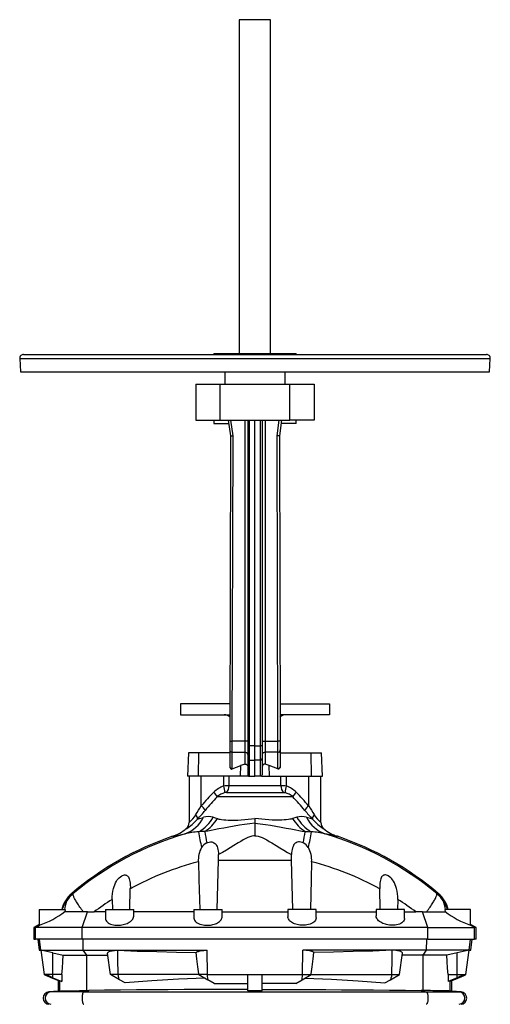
# Model space of a CAD drawing. Extents: x -27 to 1839, y -172 to 2521.
# Tile 5 of 5: x 1239 to 1839, y 1265 to 2521. Entities that reach past the tile are written whole.
import ezdxf

# ---------------------------------------------------------------- set-up
doc = ezdxf.new("R2010")
doc.units = 0
doc.layers.get('0').update_dxf_attribs({"linetype": 'CONTINUOUS'})

msp = doc.modelspace()

# ---------------------------------------------------------------- linework, layer by layer
at = {"color": 7, "linetype": 'CONTINUOUS'}
for p, q in [((1519.1, 2520.7), (1519.1, 2094.7)), ((1559.1, 2520.7), (1519.1, 2520.7)), ((1559.1, 2094.7), (1559.1, 2520.7)), ((1239.1, 2088.4), (1240, 2071.7)), ((1239.1, 2088.4), (1670.5, 2088.4)), ((1244.1, 2093.7), (1668.4, 2093.7)), ((1486.6, 2094.7), (1486.6, 2093.7)), ((1486.6, 2094.7), (1591.6, 2094.7)), ((1591.6, 2093.7), (1591.6, 2094.7)), ((1668.4, 2093.7), (1834.1, 2093.7)), ((1670.5, 2088.4), (1839.1, 2088.4)), ((1838.3, 2071.7), (1839.1, 2088.4)), ((1240, 2071.7), (1670.2, 2071.7)), ((1500.6, 2071.7), (1500.6, 2055.7)), ((1577.6, 2055.7), (1577.6, 2071.7)), ((1670.2, 2071.7), (1838.3, 2071.7)), ((1463.6, 2055.7), (1463.6, 2009.7)), ((1463.6, 2055.7), (1494.9, 2055.7)), ((1494.9, 2009.7), (1494.9, 2055.7)), ((1494.9, 2055.7), (1583.4, 2055.7)), ((1583.4, 2009.7), (1583.4, 2055.7)), ((1583.4, 2055.7), (1614.6, 2055.7)), ((1614.6, 2055.7), (1614.6, 2009.7)), ((1463.6, 2009.7), (1494.9, 2009.7)), ((1486.6, 2009.7), (1486.6, 2005.7)), ((1494.9, 2009.7), (1583.4, 2009.7)), ((1505.1, 2009.7), (1508.1, 1989.7)), ((1511.1, 1989.9), (1508.2, 2009.7)), ((1526.1, 2009.7), (1526.1, 1600.4)), ((1530.1, 2009.7), (1530.1, 1594.3)), ((1532.1, 1594.4), (1532.1, 2009.7)), ((1539.1, 1594.3), (1539.1, 2009.7)), ((1546.2, 1594.4), (1546.2, 2009.7)), ((1548.1, 2009.7), (1548.1, 1594.3)), ((1552.1, 2009.7), (1552.1, 1600.4)), ((1567.2, 1989.9), (1570.1, 2009.7)), ((1573.1, 2009.7), (1570.2, 1989.7)), ((1614.6, 2009.7), (1583.4, 2009.7)), ((1591.6, 2005.7), (1591.6, 2009.7)), ((1486.6, 2005.7), (1505.7, 2005.7)), ((1591.6, 2005.7), (1572.5, 2005.7)), ((1508.1, 1989.7), (1507.2, 1600.4)), ((1510.2, 1600.4), (1511.1, 1989.9)), ((1568.1, 1600.4), (1567.2, 1989.9)), ((1570.2, 1989.7), (1571.1, 1600.4)), ((1444.2, 1648.1), (1444.2, 1634.1)), ((1507.3, 1648.1), (1444.2, 1648.1)), ((1571, 1648.1), (1634.1, 1648.1)), ((1634.1, 1648.1), (1634.1, 1634.1)), ((1444.2, 1634.1), (1507.3, 1634.1)), ((1634.1, 1634.1), (1571, 1634.1)), ((1526.1, 1600.4), (1510.2, 1600.4)), ((1526.1, 1600.4), (1526.1, 1586.2)), ((1530.1, 1600.4), (1526.1, 1600.4)), ((1548.1, 1600.4), (1552.1, 1600.4)), ((1552.1, 1600.4), (1552.1, 1586.2)), ((1552.1, 1600.4), (1568.1, 1600.4)), ((1454.4, 1585.7), (1453.1, 1555.7)), ((1467.7, 1585.7), (1454.4, 1585.7)), ((1467.2, 1555.7), (1467.7, 1585.7)), ((1507.2, 1585.7), (1467.7, 1585.7)), ((1507.1, 1589.2), (1507.1, 1585.7)), ((1507.1, 1589.2), (1507.2, 1589.2)), ((1507.2, 1588.3), (1507.1, 1567.8)), ((1510.1, 1565.6), (1510.2, 1586.2)), ((1510.2, 1586.2), (1526.1, 1586.2)), ((1526.1, 1586.2), (1526.1, 1571.1)), ((1530.1, 1594.3), (1530.1, 1578)), ((1539.1, 1594.3), (1532.1, 1594.4)), ((1539.1, 1594.3), (1546.2, 1594.4)), ((1539.1, 1576.1), (1539.1, 1594.3)), ((1548.1, 1594.3), (1548.1, 1578)), ((1568.1, 1586.2), (1552.1, 1586.2)), ((1552.1, 1586.2), (1552.1, 1571.1)), ((1568.1, 1565.6), (1568.1, 1586.2)), ((1571.1, 1585.7), (1571.1, 1589.2)), ((1571.1, 1589.2), (1571.1, 1589.2)), ((1571.1, 1588.3), (1571.1, 1567.8)), ((1571.1, 1585.7), (1610.6, 1585.7)), ((1610.6, 1585.7), (1623.8, 1585.7)), ((1611.1, 1555.7), (1610.6, 1585.7)), ((1625.1, 1555.7), (1623.8, 1585.7)), ((1530.1, 1578), (1530.1, 1557.4)), ((1532.1, 1576.2), (1539.1, 1576.1)), ((1532.1, 1555.7), (1532.1, 1576.2)), ((1546.2, 1576.2), (1539.1, 1576.1)), ((1539.1, 1555.7), (1539.1, 1576.1)), ((1546.2, 1555.7), (1546.2, 1576.2)), ((1548.1, 1578), (1548.1, 1557.4)), ((1510.2, 1565), (1520.9, 1569.3)), ((1520.7, 1555.7), (1520.9, 1569.3)), ((1568.1, 1565), (1557.4, 1569.3)), ((1557.6, 1555.7), (1557.4, 1569.3)), ((1467.2, 1555.7), (1453.1, 1555.7)), ((1455.1, 1555.7), (1455.1, 1496.5)), ((1520.7, 1555.7), (1467.2, 1555.7)), ((1470.7, 1517.9), (1470.7, 1555.7)), ((1499.2, 1543.1), (1499.2, 1555.7)), ((1506.1, 1543.6), (1506.1, 1555.7)), ((1530.9, 1555.7), (1520.7, 1555.7)), ((1530.9, 1555.7), (1532.1, 1555.7)), ((1532.1, 1555.7), (1539.1, 1555.7)), ((1546.2, 1555.7), (1539.1, 1555.7)), ((1547.4, 1555.7), (1546.2, 1555.7)), ((1547.4, 1555.7), (1557.6, 1555.7)), ((1557.6, 1555.7), (1611.1, 1555.7)), ((1572.2, 1543.6), (1572.2, 1555.7)), ((1579.1, 1543.1), (1579.1, 1555.7)), ((1607.6, 1517.9), (1607.6, 1555.7)), ((1611.1, 1555.7), (1625.1, 1555.7)), ((1623.1, 1496.5), (1623.1, 1555.7)), ((1502.6, 1535), (1575.7, 1535)), ((1572.2, 1543.6), (1506.1, 1543.6)), ((1491, 1529.6), (1587.3, 1529.6)), ((1539.1, 1501.8), (1539.1, 1495.6)), ((1539.1, 1495.6), (1539.1, 1479.8)), ((1490.9, 1385.7), (1492.7, 1448.7)), ((1492.7, 1448.7), (1585.6, 1448.7)), ((1587.4, 1385.7), (1585.6, 1448.7)), ((1379.4, 1385.7), (1380.1, 1412.3)), ((1698.9, 1385.7), (1698.1, 1412.3)), ((1307.3, 1406), (1305.4, 1406)), ((1357, 1398.6), (1357.4, 1385.7)), ((1721.2, 1398.6), (1720.9, 1385.7)), ((1770.9, 1406), (1772.8, 1406)), ((1264.1, 1385.7), (1264.1, 1365.7)), ((1264.1, 1385.7), (1297.1, 1385.7)), ((1297.1, 1385.7), (1296.6, 1382.9)), ((1318.9, 1362.7), (1325.5, 1382.7)), ((1348.6, 1382.5), (1334, 1382.5)), ((1348.6, 1385.7), (1348.6, 1374.3)), ((1348.6, 1385.7), (1384.6, 1385.7)), ((1384.6, 1377.4), (1384.6, 1385.7)), ((1461.1, 1382.5), (1384.6, 1382.5)), ((1461.1, 1385.7), (1461.1, 1375.3)), ((1461.1, 1385.7), (1497.1, 1385.7)), ((1497.1, 1376.4), (1497.1, 1385.7)), ((1497.1, 1382.5), (1581.1, 1382.5)), ((1581.1, 1385.7), (1581.1, 1376.4)), ((1617.1, 1385.7), (1581.1, 1385.7)), ((1617.1, 1375.3), (1617.1, 1385.7)), ((1617.1, 1382.5), (1693.6, 1382.5)), ((1693.6, 1385.7), (1693.6, 1377.4)), ((1729.6, 1385.7), (1693.6, 1385.7)), ((1729.6, 1374.3), (1729.6, 1385.7)), ((1729.6, 1382.5), (1744.3, 1382.5)), ((1759.3, 1362.7), (1752.8, 1382.7)), ((1781.2, 1385.7), (1781.7, 1382.9)), ((1814.1, 1385.7), (1781.2, 1385.7)), ((1814.1, 1365.7), (1814.1, 1385.7)), ((1264.1, 1366.7), (1257.1, 1362.7)), ((1257.1, 1362.7), (1257.1, 1347.7)), ((1257.1, 1362.7), (1259.3, 1362.7)), ((1259.3, 1362.7), (1264.4, 1365.7)), ((1318.9, 1362.7), (1259.3, 1362.7)), ((1259.3, 1347.7), (1259.3, 1362.7)), ((1759.3, 1362.7), (1318.9, 1362.7)), ((1318.9, 1347.7), (1318.9, 1362.7)), ((1759.3, 1362.7), (1819, 1362.7)), ((1759.3, 1347.7), (1759.3, 1362.7)), ((1819, 1362.7), (1813.9, 1365.7)), ((1821.1, 1362.7), (1814.1, 1366.7)), ((1821.1, 1362.7), (1819, 1362.7)), ((1819, 1347.7), (1819, 1362.7)), ((1821.1, 1347.7), (1821.1, 1362.7)), ((1257.1, 1347.7), (1259.3, 1347.7)), ((1318.9, 1347.7), (1259.3, 1347.7)), ((1262.1, 1347.7), (1264.1, 1333.7)), ((1266.2, 1333.7), (1264.3, 1347.7)), ((1759.3, 1347.7), (1318.9, 1347.7)), ((1320.2, 1333.7), (1319.9, 1347.7)), ((1758, 1333.7), (1758.4, 1347.7)), ((1759.3, 1347.7), (1819, 1347.7)), ((1812.1, 1333.7), (1814, 1347.7)), ((1814.2, 1333.7), (1816.1, 1347.7)), ((1821.1, 1347.7), (1819, 1347.7)), ((1264.1, 1333.7), (1266.1, 1333.2)), ((1264.1, 1333.7), (1266.2, 1333.7)), ((1266, 1333.7), (1270.4, 1302.7)), ((1266.2, 1333.7), (1320.2, 1333.7)), ((1266.3, 1333.7), (1266.2, 1333.7)), ((1320.2, 1333.7), (1478.3, 1333.7)), ((1324.8, 1327.3), (1320.2, 1333.7)), ((1478.5, 1302.7), (1478.3, 1333.7)), ((1599.7, 1302.7), (1600, 1333.7)), ((1758, 1333.7), (1600, 1333.7)), ((1753.5, 1327.3), (1758, 1333.7)), ((1812.1, 1333.7), (1758, 1333.7)), ((1807.9, 1302.7), (1812.2, 1333.7)), ((1812, 1333.7), (1812.1, 1333.7)), ((1814.2, 1333.7), (1812.1, 1333.7)), ((1812.2, 1333.2), (1814.2, 1333.7)), ((1281.3, 1330.5), (1294.6, 1327.3)), ((1281.5, 1302.7), (1281.3, 1330.5)), ((1294.6, 1327.3), (1324.8, 1327.3)), ((1324.8, 1327.3), (1351.6, 1327.3)), ((1324.8, 1282.3), (1324.8, 1327.3)), ((1355.1, 1302.7), (1351.2, 1330.1)), ((1723.2, 1302.7), (1727, 1330.1)), ((1753.5, 1327.3), (1726.6, 1327.3)), ((1783.6, 1327.3), (1753.5, 1327.3)), ((1753.5, 1282.3), (1753.5, 1327.3)), ((1797, 1330.5), (1783.6, 1327.3)), ((1796.8, 1302.7), (1797, 1330.5)), ((1270.4, 1302.7), (1270.4, 1302.7)), ((1281.5, 1302.7), (1270.4, 1302.7)), ((1270.4, 1302.7), (1270.4, 1302.7)), ((1293, 1302.7), (1281.5, 1302.7)), ((1281.5, 1298.6), (1281.5, 1302.7)), ((1281.5, 1298.6), (1293, 1294)), ((1289.1, 1294.7), (1281.5, 1297.7)), ((1288.1, 1295.1), (1288.1, 1281.7)), ((1290.1, 1281.7), (1290.1, 1294.8)), ((1293, 1302.7), (1293, 1294)), ((1364.5, 1302.7), (1355.1, 1302.7)), ((1366.4, 1296.1), (1355.1, 1302.7)), ((1467.5, 1302.7), (1364.5, 1302.7)), ((1373.6, 1292), (1366.4, 1296.1)), ((1467.4, 1303.7), (1467.5, 1302.7)), ((1467.5, 1302.7), (1479.1, 1296)), ((1478.5, 1302.7), (1467.5, 1302.7)), ((1478.5, 1302.7), (1599.7, 1302.7)), ((1479.1, 1296), (1478.5, 1302.7)), ((1487.2, 1291.3), (1479.1, 1296)), ((1530.1, 1282), (1530.1, 1302.6)), ((1548.1, 1282), (1548.1, 1302.6)), ((1591.1, 1291.3), (1599.1, 1296)), ((1599.1, 1296), (1610.7, 1302.7)), ((1599.1, 1296), (1599.7, 1302.7)), ((1599.7, 1302.7), (1610.7, 1302.7)), ((1610.7, 1302.7), (1610.9, 1303.7)), ((1610.7, 1302.7), (1713.8, 1302.7)), ((1704.7, 1292), (1711.8, 1296.1)), ((1711.8, 1296.1), (1723.2, 1302.7)), ((1713.8, 1302.7), (1723.2, 1302.7)), ((1785.3, 1302.7), (1785.3, 1294)), ((1785.3, 1302.7), (1796.8, 1302.7)), ((1796.8, 1298.6), (1785.3, 1294)), ((1788.1, 1281.7), (1788.1, 1294.8)), ((1789.2, 1294.7), (1796.8, 1297.7)), ((1790.1, 1281.7), (1790.1, 1295.1)), ((1796.8, 1302.7), (1807.8, 1302.7)), ((1796.8, 1298.6), (1796.8, 1302.7)), ((1807.8, 1302.7), (1807.9, 1302.7)), ((1807.9, 1302.7), (1807.9, 1302.7)), ((1288.1, 1281.7), (1276.4, 1280.7)), ((1290.5, 1281.7), (1278.7, 1280.7)), ((1290.1, 1281.7), (1290.5, 1281.7)), ((1327.2, 1282.4), (1320.9, 1280.7)), ((1324.8, 1282.3), (1327.2, 1282.4)), ((1487.2, 1291.3), (1530.1, 1291.3)), ((1591.1, 1291.3), (1548.1, 1291.3)), ((1753.5, 1282.3), (1751, 1282.4)), ((1751, 1282.4), (1757.4, 1280.7)), ((1788.1, 1281.7), (1787.8, 1281.7)), ((1787.8, 1281.7), (1799.5, 1280.7)), ((1801.8, 1280.7), (1790.1, 1281.7)), ((1278.7, 1280.7), (1276.4, 1280.7)), ((1320.9, 1280.7), (1278.7, 1280.7)), ((1320.9, 1280.7), (1757.4, 1280.7)), ((1757.4, 1280.7), (1799.5, 1280.7)), ((1799.5, 1280.7), (1801.8, 1280.7))]:
    msp.add_line(p, q, dxfattribs=at)
for points in [[(1508.1, 1989.7), (1508.1, 1989.7), (1508.3, 1989.7), (1508.6, 1989.7), (1509, 1989.8), (1509.4, 1989.8), (1509.9, 1989.8), (1510.5, 1989.9), (1511.1, 1989.9)], [(1570.2, 1989.7), (1570.1, 1989.7), (1570, 1989.7), (1569.7, 1989.7), (1569.3, 1989.8), (1568.8, 1989.8), (1568.3, 1989.8), (1567.8, 1989.9), (1567.2, 1989.9)], [(1507.2, 1600.4), (1507.2, 1599), (1507.2, 1597.7), (1507.2, 1596.4), (1507.2, 1595.1), (1507.2, 1593.9), (1507.2, 1592.6), (1507.2, 1591.5), (1507.2, 1590.4), (1507.2, 1589.3), (1507.2, 1588.3)], [(1507.2, 1600.4), (1507.3, 1600.4), (1507.4, 1600.4), (1507.7, 1600.4), (1508.1, 1600.4), (1508.5, 1600.4), (1509.1, 1600.4), (1509.6, 1600.4), (1510.2, 1600.4)], [(1510.2, 1586.2), (1510.2, 1587.3), (1510.2, 1588.4), (1510.2, 1589.5), (1510.2, 1590.8), (1510.2, 1592), (1510.2, 1593.4), (1510.2, 1594.7), (1510.2, 1596.1), (1510.2, 1597.5), (1510.2, 1598.9), (1510.2, 1600.4)], [(1568.1, 1586.2), (1568.1, 1587.3), (1568.1, 1588.4), (1568.1, 1589.5), (1568.1, 1590.8), (1568.1, 1592), (1568.1, 1593.4), (1568.1, 1594.7), (1568.1, 1596.1), (1568.1, 1597.5), (1568.1, 1598.9), (1568.1, 1600.4)], [(1571.1, 1600.4), (1571, 1600.4), (1570.8, 1600.4), (1570.6, 1600.4), (1570.2, 1600.4), (1569.7, 1600.4), (1569.2, 1600.4), (1568.6, 1600.4), (1568.1, 1600.4)], [(1571.1, 1600.4), (1571.1, 1599), (1571.1, 1597.7), (1571.1, 1596.4), (1571.1, 1595.1), (1571.1, 1593.9), (1571.1, 1592.6), (1571.1, 1591.5), (1571.1, 1590.4), (1571.1, 1589.3), (1571.1, 1588.3)], [(1532.1, 1576.2), (1532.1, 1577), (1532.1, 1577.9), (1532.1, 1578.8), (1532.1, 1579.8), (1532.1, 1580.9), (1532.1, 1582.1), (1532.1, 1583.3), (1532.1, 1584.6), (1532.1, 1585.9), (1532.1, 1587.3), (1532.1, 1588.7), (1532.1, 1590.1), (1532.1, 1591.5), (1532.1, 1593), (1532.1, 1594.4)], [(1546.2, 1576.2), (1546.2, 1577), (1546.2, 1577.9), (1546.2, 1578.8), (1546.2, 1579.8), (1546.2, 1580.9), (1546.2, 1582.1), (1546.2, 1583.3), (1546.2, 1584.6), (1546.2, 1585.9), (1546.2, 1587.3), (1546.2, 1588.7), (1546.2, 1590.1), (1546.2, 1591.5), (1546.2, 1593), (1546.2, 1594.4)], [(1526.1, 1571.1), (1527.1, 1571.2), (1528, 1570.9), (1528.7, 1570.4), (1529.1, 1570), (1529.5, 1569.5), (1529.8, 1568.7), (1530, 1567.8), (1530.1, 1566.6)], [(1552.1, 1571.1), (1551.2, 1571.2), (1550.3, 1570.9), (1549.6, 1570.4), (1549.2, 1570), (1548.8, 1569.5), (1548.5, 1568.7), (1548.3, 1567.8), (1548.1, 1566.6)], [(1507.1, 1567.8), (1507.1, 1567.7), (1507.1, 1567.6)], [(1507.1, 1567.6), (1507.2, 1567), (1507.3, 1566.4), (1507.8, 1565.6), (1508.3, 1565.1), (1509, 1564.8), (1509.6, 1564.8), (1510.2, 1565)], [(1571.1, 1567.6), (1571.1, 1567), (1570.9, 1566.4), (1570.5, 1565.6), (1570, 1565.1), (1569.3, 1564.8), (1568.6, 1564.8), (1568.1, 1565)], [(1571.1, 1567.8), (1571.1, 1567.7), (1571.1, 1567.6)], [(1502.6, 1535), (1501.7, 1534.9), (1500.6, 1534.7)], [(1575.7, 1535), (1576.6, 1534.9), (1577.6, 1534.7)], [(1465.8, 1500.9), (1467, 1501.3), (1468.4, 1501.7), (1469.9, 1502.2), (1471.6, 1502.7), (1473.5, 1503.2)], [(1539.1, 1495.6), (1532.5, 1495), (1525.8, 1494.2), (1519.2, 1493.2), (1512.5, 1492.1), (1505.9, 1490.9), (1499.3, 1489.6), (1493.2, 1488.4), (1487.2, 1487.2), (1483.2, 1486.4), (1479.2, 1485.7), (1475.1, 1485)], [(1485.8, 1503.5), (1488.5, 1502.7), (1491.2, 1501.6)], [(1491.2, 1501.6), (1492.9, 1501.1), (1494.6, 1500.7), (1496.5, 1500.4), (1499.2, 1500.1), (1502.1, 1499.9), (1505, 1499.7), (1509, 1499.7), (1513.1, 1499.7), (1517.4, 1499.8), (1521.7, 1500), (1526, 1500.3), (1530.4, 1500.7), (1534.8, 1501.2), (1539.1, 1501.8)], [(1587, 1501.6), (1585.4, 1501.1), (1583.6, 1500.7), (1581.7, 1500.4), (1579, 1500.1), (1576.2, 1499.9), (1573.2, 1499.7), (1569.3, 1499.7), (1565.1, 1499.7), (1560.9, 1499.8), (1556.6, 1500), (1552.3, 1500.3), (1547.9, 1500.7), (1543.5, 1501.2), (1539.1, 1501.8)], [(1539.1, 1495.6), (1545.8, 1495), (1552.5, 1494.2), (1559.1, 1493.2), (1565.8, 1492.1), (1572.4, 1490.9), (1579, 1489.6), (1585, 1488.4), (1591.1, 1487.2), (1595.1, 1486.4), (1599.1, 1485.7), (1603.2, 1485)], [(1592.5, 1503.5), (1589.8, 1502.7), (1587, 1501.6)], [(1612.5, 1500.9), (1611.3, 1501.3), (1609.9, 1501.7), (1608.3, 1502.2), (1606.6, 1502.7), (1604.8, 1503.2)], [(1434, 1479), (1434.1, 1479), (1434.5, 1479.1), (1435.1, 1479.2), (1436, 1479.4), (1437.2, 1479.7), (1438.6, 1479.9), (1440, 1480.2), (1441.6, 1480.6), (1443.4, 1480.9), (1445.4, 1481.3), (1447.6, 1481.8), (1449.9, 1482.2)], [(1475.1, 1485), (1471.2, 1485), (1467.3, 1484.8)], [(1603.2, 1485), (1607.1, 1485), (1611, 1484.8)], [(1644.3, 1479), (1644.1, 1479), (1643.8, 1479.1), (1643.1, 1479.2), (1642.2, 1479.4), (1641.1, 1479.7), (1639.7, 1479.9), (1638.3, 1480.2), (1636.6, 1480.6), (1634.9, 1480.9), (1632.9, 1481.3), (1630.7, 1481.8), (1628.3, 1482.2)], [(1477.7, 1470.6), (1479.2, 1471.2), (1480.7, 1471.6), (1482.3, 1471.8), (1483.9, 1471.8), (1485.3, 1471.5), (1486.7, 1470.9), (1487.7, 1470.2), (1488.7, 1469.4), (1489.5, 1468.4), (1490.1, 1467.4), (1490.7, 1466.2), (1491.4, 1464.3), (1491.9, 1462.4), (1492.3, 1460.3), (1492.5, 1458.1), (1492.6, 1455.8)], [(1539.1, 1479.8), (1537.6, 1479.6), (1535, 1479), (1532.4, 1478.3), (1529.9, 1477.3), (1527.5, 1476.2), (1524.1, 1474.5), (1520.9, 1472.6), (1517.7, 1470.7), (1512.2, 1467.3), (1507.4, 1464.2), (1502.6, 1461.3), (1497.7, 1458.5), (1492.6, 1455.8)], [(1539.1, 1479.8), (1540.7, 1479.6), (1543.3, 1479), (1545.9, 1478.3), (1548.4, 1477.3), (1550.8, 1476.2), (1554.1, 1474.5), (1557.4, 1472.6), (1560.6, 1470.7), (1566.1, 1467.3), (1570.9, 1464.2), (1575.7, 1461.3), (1580.6, 1458.5), (1585.6, 1455.8)], [(1600.6, 1470.6), (1599.1, 1471.2), (1597.6, 1471.6), (1596, 1471.8), (1594.4, 1471.8), (1593, 1471.5), (1591.6, 1470.9), (1590.5, 1470.2), (1589.6, 1469.4), (1588.8, 1468.4), (1588.1, 1467.4), (1587.6, 1466.2), (1586.9, 1464.3), (1586.4, 1462.4), (1586, 1460.3), (1585.7, 1458.1), (1585.6, 1455.8)], [(1466.9, 1446.7), (1467.6, 1423.9), (1468.6, 1385.7)], [(1492.7, 1448.7), (1492.7, 1452.2), (1492.6, 1455.8)], [(1585.6, 1448.7), (1585.6, 1452.2), (1585.6, 1455.8)], [(1611.3, 1446.7), (1610.7, 1423.9), (1609.7, 1385.7)], [(1357, 1398.6), (1357.1, 1402.1), (1357.3, 1405.7), (1357.9, 1409.2), (1358.7, 1412.6), (1359.4, 1415), (1360.3, 1417.3), (1361.4, 1419.6), (1362.6, 1421.8), (1363.6, 1423.3), (1364.8, 1424.7), (1366, 1426), (1367.5, 1427.4), (1369.2, 1428.5), (1370.4, 1429.1), (1371.6, 1429.5), (1372.6, 1429.7), (1373.6, 1429.7), (1374.6, 1429.6), (1375.4, 1429.3), (1376.2, 1428.8), (1376.8, 1428.2), (1377.7, 1427.2), (1378.3, 1426), (1378.9, 1424.6), (1379.3, 1423), (1379.6, 1421.4), (1379.9, 1419.2), (1380.1, 1416.9), (1380.2, 1414.6), (1380.1, 1412.3)], [(1721.2, 1398.6), (1721.2, 1402.1), (1720.9, 1405.7), (1720.4, 1409.2), (1719.6, 1412.6), (1718.9, 1415), (1718, 1417.3), (1716.9, 1419.6), (1715.6, 1421.8), (1714.6, 1423.3), (1713.5, 1424.7), (1712.3, 1426), (1710.7, 1427.4), (1709, 1428.5), (1707.9, 1429.1), (1706.7, 1429.5), (1705.7, 1429.7), (1704.7, 1429.7), (1703.7, 1429.6), (1702.8, 1429.3), (1702.1, 1428.8), (1701.4, 1428.2), (1700.6, 1427.2), (1700, 1426), (1699.4, 1424.6), (1699, 1423), (1698.6, 1421.4), (1698.3, 1419.2), (1698.2, 1416.9), (1698.1, 1414.6), (1698.1, 1412.3)], [(1293.7, 1385.7), (1294.3, 1387.5), (1294.9, 1389.2), (1295.6, 1390.9), (1296.4, 1392.5), (1297, 1393.4), (1297.5, 1394.3), (1297.9, 1394.7), (1298.1, 1395), (1298.3, 1395.1), (1298.4, 1395.1)], [(1320.2, 1382.9), (1319.1, 1384.4), (1318, 1385.8), (1317, 1387.3), (1316, 1388.7), (1315, 1390.1), (1314.1, 1391.5), (1313.3, 1392.8), (1312.5, 1394), (1311.7, 1395.3), (1311, 1396.4), (1310.3, 1397.5), (1309.7, 1398.6), (1309.2, 1399.6), (1308.7, 1400.6), (1308.3, 1401.4), (1308, 1402.3), (1307.7, 1403), (1307.5, 1403.7), (1307.3, 1404.3), (1307.2, 1404.9), (1307.2, 1405.3), (1307.2, 1405.7), (1307.3, 1406)], [(1758.1, 1382.9), (1759.2, 1384.4), (1760.2, 1385.8), (1761.3, 1387.3), (1762.3, 1388.7), (1763.2, 1390.1), (1764.1, 1391.5), (1765, 1392.8), (1765.8, 1394), (1766.6, 1395.3), (1767.3, 1396.4), (1767.9, 1397.5), (1768.5, 1398.6), (1769.1, 1399.6), (1769.5, 1400.6), (1769.9, 1401.4), (1770.3, 1402.3), (1770.6, 1403), (1770.8, 1403.7), (1771, 1404.3), (1771.1, 1404.9), (1771.1, 1405.3), (1771, 1405.7), (1770.9, 1406)], [(1784.6, 1385.7), (1784, 1387.5), (1783.4, 1389.2), (1782.6, 1390.9), (1781.9, 1392.5), (1781.3, 1393.4), (1780.8, 1394.3), (1780.4, 1394.7), (1780.1, 1395), (1780, 1395.1), (1779.9, 1395.1)], [(1320.2, 1382.9), (1316.7, 1382.9), (1313.2, 1382.9), (1310.5, 1382.9), (1307.9, 1382.9), (1305.4, 1382.9), (1303.1, 1382.9), (1301.2, 1382.9), (1299.5, 1382.9), (1297.9, 1382.9), (1296.6, 1382.9)], [(1325.5, 1382.7), (1322.8, 1382.8), (1320.2, 1382.9)], [(1325.5, 1382.7), (1329.7, 1382.6), (1334, 1382.5)], [(1752.8, 1382.7), (1748.6, 1382.6), (1744.3, 1382.5)], [(1752.8, 1382.7), (1755.4, 1382.8), (1758.1, 1382.9)], [(1758.1, 1382.9), (1761.6, 1382.9), (1765, 1382.9), (1767.8, 1382.9), (1770.4, 1382.9), (1772.9, 1382.9), (1775.2, 1382.9), (1777.1, 1382.9), (1778.8, 1382.9), (1780.3, 1382.9), (1781.7, 1382.9)], [(1348.7, 1374.3), (1348.7, 1373.5), (1349, 1372.2), (1349.7, 1370.9), (1350.6, 1369.8), (1351.8, 1368.7), (1353.4, 1367.8), (1354.9, 1367.1), (1356.7, 1366.5), (1358.6, 1366), (1360.4, 1365.7), (1362.3, 1365.6), (1364.2, 1365.5), (1366, 1365.6), (1367.8, 1365.8), (1369.5, 1366), (1371.2, 1366.4), (1372.9, 1366.8), (1374.5, 1367.3), (1376.1, 1367.9), (1377.5, 1368.6), (1378.9, 1369.4), (1380.2, 1370.3), (1381.4, 1371.3), (1382.4, 1372.3), (1383.3, 1373.5), (1384, 1374.7), (1384.4, 1375.9), (1384.6, 1377.2), (1384.6, 1377.4)], [(1461.2, 1375.3), (1461.2, 1374.7), (1461.5, 1373.4), (1462, 1372.1), (1462.9, 1370.9), (1464.1, 1369.7), (1465.5, 1368.7), (1467.2, 1367.8), (1468.9, 1367), (1470.8, 1366.5), (1472.9, 1366), (1474.8, 1365.7), (1476.7, 1365.6), (1478.6, 1365.5), (1480.4, 1365.6), (1482.2, 1365.8), (1483.9, 1366.1), (1485.5, 1366.4), (1487.1, 1366.9), (1488.6, 1367.4), (1490.1, 1368), (1491.5, 1368.7), (1492.7, 1369.5), (1493.9, 1370.4), (1494.9, 1371.4), (1495.8, 1372.4), (1496.5, 1373.6), (1496.9, 1374.8), (1497.1, 1376), (1497.1, 1376.4)], [(1617.1, 1375.3), (1617.1, 1374.7), (1616.8, 1373.4), (1616.2, 1372.1), (1615.3, 1370.9), (1614.2, 1369.7), (1612.7, 1368.7), (1611, 1367.8), (1609.3, 1367), (1607.4, 1366.5), (1605.4, 1366), (1603.5, 1365.7), (1601.6, 1365.6), (1599.7, 1365.5), (1597.9, 1365.6), (1596.1, 1365.8), (1594.4, 1366.1), (1592.7, 1366.4), (1591.1, 1366.9), (1589.6, 1367.4), (1588.2, 1368), (1586.8, 1368.7), (1585.6, 1369.5), (1584.4, 1370.4), (1583.3, 1371.4), (1582.5, 1372.4), (1581.8, 1373.6), (1581.4, 1374.8), (1581.1, 1376), (1581.2, 1376.4)], [(1729.6, 1374.3), (1729.6, 1373.5), (1729.2, 1372.2), (1728.6, 1370.9), (1727.7, 1369.8), (1726.4, 1368.7), (1724.9, 1367.8), (1723.4, 1367.1), (1721.6, 1366.5), (1719.6, 1366), (1717.8, 1365.7), (1716, 1365.6), (1714, 1365.5), (1712.3, 1365.6), (1710.5, 1365.8), (1708.7, 1366), (1707, 1366.4), (1705.4, 1366.8), (1703.8, 1367.3), (1702.2, 1367.9), (1700.7, 1368.6), (1699.4, 1369.4), (1698, 1370.3), (1696.8, 1371.3), (1695.8, 1372.3), (1694.9, 1373.5), (1694.3, 1374.7), (1693.8, 1375.9), (1693.6, 1377.2), (1693.7, 1377.4)], [(1264.4, 1365.7), (1264.1, 1365.7), (1264.2, 1365.7)], [(1813.9, 1365.7), (1814.1, 1365.7), (1814.1, 1365.7)], [(1266, 1333.7), (1266, 1333.7), (1266.1, 1333.7), (1266.3, 1333.7)], [(1351.2, 1330.1), (1351.3, 1330.5), (1351.5, 1331), (1351.9, 1331.4), (1352.6, 1331.8), (1353.4, 1332.2), (1354.4, 1332.6), (1355.6, 1332.9), (1356.9, 1333.1), (1358.3, 1333.4), (1359.8, 1333.5), (1361.4, 1333.6), (1363, 1333.7), (1364.1, 1333.7)], [(1364.1, 1333.7), (1389.1, 1332.7), (1414.1, 1331.9), (1439.1, 1331.2), (1464.1, 1330.7)], [(1364.5, 1302.7), (1364.2, 1322.8), (1364.1, 1333.7)], [(1464.1, 1330.7), (1464.4, 1331), (1465.1, 1331.5), (1465.9, 1331.9), (1466.9, 1332.3), (1468, 1332.6), (1469.3, 1332.9), (1470.8, 1333.2), (1472.3, 1333.4), (1473.9, 1333.5), (1475.6, 1333.6), (1476.9, 1333.7), (1478.3, 1333.7)], [(1614.2, 1330.7), (1613.8, 1331), (1613.2, 1331.5), (1612.4, 1331.9), (1611.4, 1332.3), (1610.2, 1332.6), (1608.9, 1332.9), (1607.5, 1333.2), (1606, 1333.4), (1604.4, 1333.5), (1602.7, 1333.6), (1601.4, 1333.7), (1600, 1333.7)], [(1714.2, 1333.7), (1689.2, 1332.7), (1664.2, 1331.9), (1639.2, 1331.2), (1614.2, 1330.7)], [(1713.8, 1302.7), (1714.1, 1322.8), (1714.2, 1333.7)], [(1727, 1330.1), (1727, 1330.5), (1726.8, 1331), (1726.3, 1331.4), (1725.7, 1331.8), (1724.9, 1332.2), (1723.9, 1332.6), (1722.7, 1332.9), (1721.4, 1333.1), (1720, 1333.4), (1718.5, 1333.5), (1716.9, 1333.6), (1715.2, 1333.7), (1714.2, 1333.7)], [(1812.2, 1333.7), (1812.2, 1333.7), (1812.2, 1333.7), (1812, 1333.7)], [(1293, 1302.7), (1293.5, 1311), (1294.1, 1319.2), (1294.6, 1327.3)], [(1467.4, 1303.7), (1466.2, 1312.7), (1465, 1322.7), (1464.1, 1330.7)], [(1610.9, 1303.7), (1612.1, 1312.7), (1613.3, 1322.7), (1614.2, 1330.7)], [(1785.3, 1302.7), (1784.7, 1311), (1784.2, 1319.2), (1783.6, 1327.3)], [(1281.5, 1297.7), (1280.5, 1298.2), (1279.4, 1298.6), (1278.4, 1299), (1277.4, 1299.4), (1276.5, 1299.8), (1275.6, 1300.2), (1274.7, 1300.6), (1274, 1300.9), (1273.2, 1301.2), (1272.6, 1301.5), (1272, 1301.8), (1271.5, 1302), (1271.1, 1302.2), (1270.8, 1302.4), (1270.6, 1302.5), (1270.4, 1302.6), (1270.4, 1302.7), (1270.4, 1302.7)], [(1290.1, 1294.8), (1289.6, 1294.7), (1289.1, 1294.7)], [(1366.4, 1296.1), (1366.3, 1296.2), (1366, 1296.7), (1365.6, 1297.5), (1365.4, 1298.4), (1364.9, 1300.5), (1364.5, 1302.7)], [(1475.7, 1298), (1441.5, 1296.6), (1407.5, 1294.6), (1373.6, 1292)], [(1530.1, 1302.6), (1532.4, 1302.6), (1548.1, 1302.6)], [(1602.6, 1298), (1636.7, 1296.6), (1670.8, 1294.6), (1704.7, 1292)], [(1711.8, 1296.1), (1712, 1296.2), (1712.3, 1296.7), (1712.7, 1297.5), (1712.9, 1298.4), (1713.4, 1300.5), (1713.8, 1302.7)], [(1788.1, 1294.8), (1788.7, 1294.7), (1789.2, 1294.7)], [(1796.8, 1297.7), (1797.8, 1298.2), (1798.8, 1298.6), (1799.8, 1299), (1800.8, 1299.4), (1801.8, 1299.8), (1802.7, 1300.2), (1803.5, 1300.6), (1804.3, 1300.9), (1805, 1301.2), (1805.7, 1301.5), (1806.3, 1301.8), (1806.8, 1302), (1807.2, 1302.2), (1807.5, 1302.4), (1807.7, 1302.5), (1807.9, 1302.6), (1807.9, 1302.7), (1807.8, 1302.7)], [(1288.1, 1281.7), (1288.3, 1281.7), (1288.6, 1281.7), (1289.3, 1281.7), (1290.1, 1281.7)], [(1290.5, 1281.7), (1291.2, 1281.7), (1292.2, 1281.8), (1293.4, 1281.8), (1294.9, 1281.8), (1296.8, 1281.8), (1298.9, 1281.9), (1301.2, 1281.9), (1303.8, 1282), (1306.5, 1282), (1309.5, 1282.1), (1312.6, 1282.1), (1315.5, 1282.2), (1318.5, 1282.2), (1321.6, 1282.3), (1324.8, 1282.3)], [(1530.1, 1283.7), (1509.8, 1283.7), (1489.5, 1283.6), (1469.2, 1283.6), (1448.9, 1283.5), (1428.6, 1283.3), (1408.3, 1283.2), (1387.9, 1283), (1367.6, 1282.8), (1347.4, 1282.6), (1327.2, 1282.4)], [(1548.1, 1282), (1531.3, 1282), (1530.1, 1282)], [(1548.1, 1283.7), (1568.5, 1283.7), (1588.8, 1283.6), (1609.1, 1283.6), (1629.4, 1283.5), (1649.6, 1283.3), (1670, 1283.2), (1690.3, 1283), (1710.6, 1282.8), (1730.9, 1282.6), (1751, 1282.4)], [(1787.8, 1281.7), (1787.1, 1281.7), (1786.1, 1281.8), (1784.9, 1281.8), (1783.3, 1281.8), (1781.5, 1281.8), (1779.4, 1281.9), (1777.1, 1281.9), (1774.5, 1282), (1771.7, 1282), (1768.8, 1282.1), (1765.7, 1282.1), (1762.8, 1282.2), (1759.7, 1282.2), (1756.6, 1282.3), (1753.5, 1282.3)], [(1790.1, 1281.7), (1790, 1281.7), (1789.6, 1281.7), (1789, 1281.7), (1788.1, 1281.7)], [(1320.9, 1280.7), (1320.6, 1280.5), (1320.3, 1280.3), (1320.1, 1280), (1319.8, 1279.5), (1319.6, 1279), (1319.3, 1278.4), (1319.1, 1277.8), (1319, 1277), (1318.8, 1276.2), (1318.7, 1275.4), (1318.6, 1274.5), (1318.6, 1273.6), (1318.6, 1272.7), (1318.6, 1271.8), (1318.6, 1270.9), (1318.7, 1270), (1318.8, 1269.2), (1319, 1268.4), (1319.1, 1267.6), (1319.3, 1267), (1319.6, 1266.4), (1319.8, 1265.9), (1320.1, 1265.4), (1320.3, 1265.1), (1320.6, 1264.9), (1320.9, 1264.7)], [(1757.4, 1280.7), (1757.7, 1280.5), (1757.9, 1280.3), (1758.2, 1280), (1758.5, 1279.5), (1758.7, 1279), (1758.9, 1278.4), (1759.1, 1277.8), (1759.3, 1277), (1759.5, 1276.2), (1759.6, 1275.4), (1759.7, 1274.5), (1759.7, 1273.6), (1759.7, 1272.7), (1759.7, 1271.8), (1759.7, 1270.9), (1759.6, 1270), (1759.5, 1269.2), (1759.3, 1268.4), (1759.1, 1267.6), (1758.9, 1267), (1758.7, 1266.4), (1758.5, 1265.9), (1758.2, 1265.4), (1757.9, 1265.1), (1757.7, 1264.9), (1757.4, 1264.7)]]:
    msp.add_lwpolyline(points, dxfattribs=at)
for centre, radius, start, end in [((1244.1, 2088.7), 5, 90, 183), ((1834.1, 2088.7), 5, 357, 90), ((1499.9, 1624.1), 10, 42.2191, 90), ((1578.4, 1624.1), 10, 90, 137.7809), ((1509.8, 1588.9), 2.68, 191.3103, 277.9893), ((1526.6, 1582.6), 3.6, 11.811, 97.6604), ((1531.6, 1583.4), 11, 87.5512, 97.6222), ((1546.7, 1583.4), 11, 82.3778, 92.4488), ((1551.7, 1582.6), 3.6, 82.3396, 168.189), ((1568.5, 1588.9), 2.68, 262.0107, 348.6897), ((1539.1, 1524), 48.8, 105.4489, 111.9517), ((1532, 1578.1), 1.87, 184.2206, 272.0067), ((1546.3, 1578.1), 1.87, 267.9933, 355.7794), ((1539.1, 1524), 48.8, 68.0483, 74.5511), ((1509.8, 1568.3), 2.72, 193.8771, 277.452), ((1519.1, 1565.6), 9, 179.8701, 183.9432), ((1568.5, 1568.3), 2.72, 262.548, 346.1229), ((1559.1, 1565.6), 9, 356.0568, 0.1299), ((1532.2, 1557.3), 2.1, 178.128, 230.468), ((1546, 1557.3), 2.1, 309.532, 1.872), ((1726.9, 1300.1), 336.3, 135.6148, 139.638), ((1510.4, 1511), 34, 109.2422, 134.3028), ((1468.2, 1516.8), 26.1, 29.3813, 45.2462), ((1507.3, 1510.5), 25.1, 105.3088, 130.3886), ((1506.7, 1484.9), 58.7, 90.5835, 97.3378), ((1480.1, 1535.5), 20.6, 357.858, 21.8327), ((1494.9, 1543.1), 11.2, 313.3735, 2.2731), ((1583.4, 1543.1), 11.2, 177.7269, 226.6265), ((1571.6, 1484.9), 58.7, 82.6622, 89.4165), ((1598.2, 1535.5), 20.6, 158.1673, 182.142), ((1571, 1510.5), 25.1, 49.6114, 74.6912), ((1567.9, 1511), 34, 45.6972, 70.7578), ((1610.1, 1516.8), 26.1, 134.7538, 150.6187), ((1351.3, 1300.1), 336.3, 40.362, 44.3852), ((1796.8, 1245.4), 417.5, 137.1056, 140.2923), ((1281.4, 1245.4), 417.5, 39.7077, 42.8944), ((1206.9, 1671.1), 305, 327.3795, 329.8553), ((1232.5, 1715.2), 316.8, 317.434, 320.1395), ((1456.2, 1500.3), 22.8, 31.2755, 50.4269), ((1622.1, 1500.3), 22.8, 129.5731, 148.7245), ((1845.8, 1715.2), 316.8, 219.8605, 222.566), ((1871.4, 1671.1), 305, 210.1447, 212.6205), ((1435.1, 1522.5), 42.9, 290.2097, 333.3125), ((1415.8, 1545.4), 67, 302.2625, 318.3221), ((1445.1, 1496.5), 10, 309.7424, 0), ((1422.9, 1532.9), 48.6, 311.4957, 327.2958), ((1457.4, 1501.2), 8.43, 357.8718, 40.0117), ((1441.8, 1528.7), 50.8, 300.2364, 330.2169), ((1480, 1480.8), 23.4, 75.6746, 106.3274), ((1443.9, 1531.4), 55.9, 303.8952, 327.8252), ((1634.4, 1531.4), 55.9, 212.1748, 236.1048), ((1598.2, 1480.8), 23.4, 73.6726, 104.3254), ((1636.5, 1528.7), 50.8, 209.7831, 239.7636), ((1643.2, 1522.5), 42.9, 206.6875, 249.7903), ((1620.9, 1501.2), 8.43, 139.9883, 182.1282), ((1662.5, 1545.4), 67, 221.6779, 237.7375), ((1655.4, 1532.9), 48.6, 212.7042, 228.5043), ((1633.1, 1496.5), 10, 180, 230.2576), ((1564.2, 1096.9), 401.9, 106.5115, 129.7186), ((1416.5, 1530.9), 54.7, 288.5547, 309.7878), ((1472.2, 1392.2), 92.7, 93.0027, 103.8707), ((1663, 1511.2), 197.5, 187.6722, 193.6078), ((1727.2, 1523.2), 255, 188.6274, 191.9028), ((1351.1, 1523.2), 255, 348.0972, 351.3726), ((1415.3, 1511.2), 197.5, 346.3922, 352.3278), ((1606.1, 1392.2), 92.7, 76.1293, 86.9973), ((1661.7, 1530.8), 54.7, 230.1944, 251.4637), ((1514.1, 1096.9), 401.9, 50.2814, 73.4885), ((1559.7, 1107.7), 392, 108.7047, 130.4419), ((1484.3, 1456.6), 15.5, 115.3655, 148.5281), ((1593.9, 1456.6), 15.5, 31.4719, 64.6345), ((1518.6, 1107.7), 392, 49.5581, 71.2953), ((1499.2, 1448.7), 32.4, 150.4125, 183.6993), ((1579, 1448.7), 32.4, 356.3007, 29.5875), ((1565.3, 1071.7), 387.6, 104.6971, 118.53), ((1513, 1071.7), 387.6, 61.47, 75.3029), ((1331.4, 1375.6), 40, 130.4419, 165.3664), ((1591, 1322.2), 301.5, 166.0219, 167.8472), ((1333.3, 1375.7), 40, 130.5861, 151.0106), ((1555.7, 1089.3), 367.6, 122.7096, 127.0892), ((1522.6, 1089.3), 367.6, 52.9108, 57.2904), ((1744.9, 1375.7), 40, 28.9894, 49.4139), ((1746.9, 1375.6), 40, 14.6336, 49.5581), ((1487.3, 1322.2), 301.5, 12.1528, 13.9781), ((1226.8, 1474.8), 115.4, 289.0029, 307.2176), ((1851.4, 1474.8), 115.4, 232.7824, 250.9971), ((1234.1, 1144.3), 192.1, 75.7766, 80.3599), ((1844.2, 1144.3), 192.1, 99.6401, 104.2234), ((1239.7, 1201.3), 106, 66.7342, 73.1202), ((1287.9, 1279.6), 15.3, 70.6472, 81.7787), ((1790.3, 1279.6), 15.3, 98.2213, 109.3528), ((1838.6, 1201.3), 106, 106.8798, 113.2658), ((1277.1, 1272.7), 8, 95, 265), ((1279.5, 1272.7), 8, 95.2395, 264.7605), ((1798.8, 1272.7), 8, 275.2395, 84.7605), ((1801.1, 1272.7), 8, 275, 85)]:
    msp.add_arc(centre, radius, start, end, dxfattribs=at)

doc.saveas('drawing.dxf')
